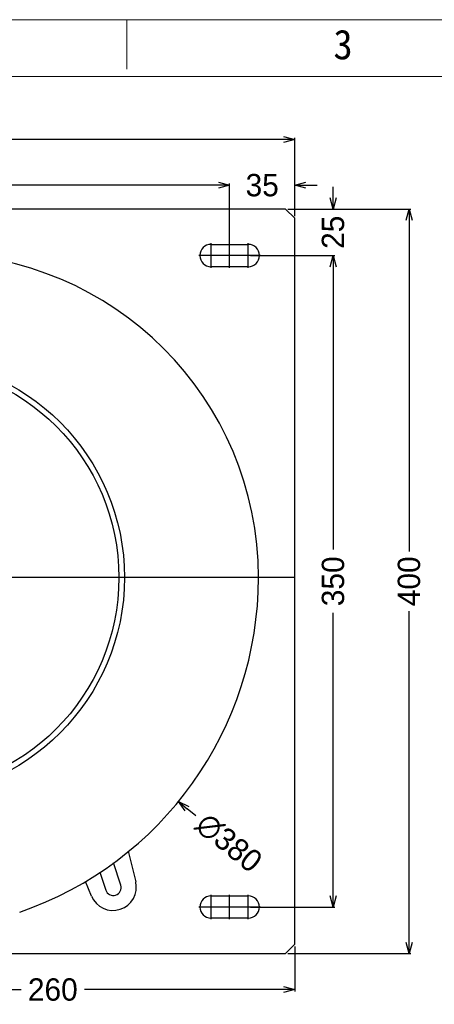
# Model space of a CAD drawing. Header units: millimetres. Extents: x -43833 to -38083, y -3638 to -2112.
# Tile 26 of 114: x -43140 to -42917, y -2913 to -2384. Entities that reach past the tile are written whole.
import ezdxf
from ezdxf.enums import TextEntityAlignment as Align
from ezdxf.lldxf.tags import DXFTag

# ---------------------------------------------------------------- set-up
doc = ezdxf.new("R2010")
doc.units = ezdxf.units.MM
doc.layers.add('02___PRT_ALL_AXES', color=7, linetype='Continuous')
doc.layers.add('用户自定义1', color=4, linetype='Continuous', lineweight=13)
doc.styles.add('样式 2', font='simkai.ttf', dxfattribs={"width": 0.95})
tags = doc.linetypes.add('CENTER', pattern=[2, 1.25, -0.25, 0.25, -0.25]).pattern_tags.tags
tags[10:11] = [DXFTag(74, 4), DXFTag(75, 0), DXFTag(340, '0'), DXFTag(46, 1.0), DXFTag(50, 0.0), DXFTag(44, 0.0), DXFTag(45, 0.0)]
tags[8:9] = [DXFTag(74, 4), DXFTag(75, 0), DXFTag(340, '0'), DXFTag(46, 1.0), DXFTag(50, 0.0), DXFTag(44, 0.0), DXFTag(45, 0.0)]
tags[6:7] = [DXFTag(74, 4), DXFTag(75, 0), DXFTag(340, '0'), DXFTag(46, 1.0), DXFTag(50, 0.0), DXFTag(44, 0.0), DXFTag(45, 0.0)]
tags[4:5] = [DXFTag(74, 4), DXFTag(75, 0), DXFTag(340, '0'), DXFTag(46, 1.0), DXFTag(50, 0.0), DXFTag(44, 0.0), DXFTag(45, 0.0)]
doc.dimstyles.new('副本 12', dxfattribs={"dimtxt": 12, "dimasz": 6, "dimexe": 1, "dimexo": 1.2, "dimgap": 2, "dimtad": 0, "dimtxsty": 'Standard', "dimblk": 'OPEN30', "dimcen": 0, "dimclrd": 5, "dimclre": 3, "dimclrt": 256, "dimadec": 0, "dimazin": 2, "dimtm": 1e-09, "dimtfac": 0.6, "dimtofl": 0, "dimtmove": 0, "dimatfit": 3, "dimldrblk": 'OPEN30', "dimfxl": 1, "dimtolj": 1, "dimarcsym": 0})

# ---------------------------------------------------------------- blocks, each defined once
blk = doc.blocks.new('_Open30')
at = {"color": 0, "linetype": 'ByBlock', "lineweight": -2}
for p, q in [((-1, 0.268), (0, 0)), ((0, 0), (-1, -0.268)), ((0, 0), (-1, 0))]:
    blk.add_line(p, q, dxfattribs=at)
blk = doc.blocks.new('*D80')
at = {"color": 5, "linetype": 'ByBlock', "lineweight": -2}
for p, q in [((-43033.27, -2472.88), (-43039.27, -2472.88)), ((-42986.27, -2472.88), (-42980.27, -2472.88))]:
    blk.add_line(p, q, dxfattribs=at)
at = {"color": 3, "linetype": 'ByBlock', "lineweight": -2}
for p, q in [((-43027.27, -2502.83), (-43027.27, -2471.88)), ((-42992.27, -2489.43), (-42992.27, -2471.88))]:
    blk.add_line(p, q, dxfattribs=at)
at = {"layer": 'Defpoints', "color": 0, "linetype": 'ByBlock'}
for p in [(-43027.27, -2472.88), (-42992.27, -2490.63), (-43027.27, -2504.03)]:
    blk.add_point(p, dxfattribs=at)
at = {"color": 5, "linetype": 'ByBlock', "lineweight": -2, "xscale": 6, "yscale": 6, "zscale": 6}
blk.add_blockref('_Open30', (-43027.27, -2472.88), dxfattribs=at)
at = {"color": 5, "linetype": 'ByBlock', "lineweight": -2, "xscale": 6, "yscale": 6, "zscale": 6, "rotation": 180}
blk.add_blockref('_Open30', (-42992.27, -2472.88), dxfattribs=at)
at = {"linetype": 'ByBlock', "insert": (-43009.77, -2472.88), "char_height": 12, "attachment_point": 5}
blk.add_mtext('\\A1;35', dxfattribs=at)
blk = doc.blocks.new('*D81')
at = {"color": 3, "linetype": 'ByBlock', "lineweight": -2}
for p, q in [((-43437.27, -2509.43), (-43437.27, -2471.88)), ((-43027.27, -2509.43), (-43027.27, -2471.88))]:
    blk.add_line(p, q, dxfattribs=at)
at = {"color": 5, "linetype": 'ByBlock', "lineweight": -2}
for p, q in [((-43431.27, -2472.88), (-43247.27, -2472.88)), ((-43033.27, -2472.88), (-43217.27, -2472.88))]:
    blk.add_line(p, q, dxfattribs=at)
at = {"layer": 'Defpoints', "color": 0, "linetype": 'ByBlock'}
for p in [(-43437.27, -2472.88), (-43437.27, -2510.63), (-43027.27, -2510.63)]:
    blk.add_point(p, dxfattribs=at)
at = {"color": 5, "linetype": 'ByBlock', "lineweight": -2, "xscale": 6, "yscale": 6, "zscale": 6, "rotation": 180}
blk.add_blockref('_Open30', (-43437.27, -2472.88), dxfattribs=at)
at = {"color": 5, "linetype": 'ByBlock', "lineweight": -2, "xscale": 6, "yscale": 6, "zscale": 6}
blk.add_blockref('_Open30', (-43027.27, -2472.88), dxfattribs=at)
at = {"linetype": 'ByBlock', "insert": (-43232.27, -2472.88), "char_height": 12, "attachment_point": 5}
blk.add_mtext('\\A1;410', dxfattribs=at)
blk = doc.blocks.new('*D82')
at = {"color": 3, "linetype": 'ByBlock', "lineweight": -2}
for p, q in [((-43472.27, -2489.43), (-43472.27, -2447.37)), ((-42992.27, -2489.43), (-42992.27, -2447.37))]:
    blk.add_line(p, q, dxfattribs=at)
at = {"color": 5, "linetype": 'ByBlock', "lineweight": -2}
for p, q in [((-43466.27, -2448.37), (-43249.27, -2448.37)), ((-42998.27, -2448.37), (-43215.27, -2448.37))]:
    blk.add_line(p, q, dxfattribs=at)
at = {"layer": 'Defpoints', "color": 0, "linetype": 'ByBlock'}
for p in [(-43472.27, -2448.37), (-43472.27, -2490.63), (-42992.27, -2490.63)]:
    blk.add_point(p, dxfattribs=at)
at = {"color": 5, "linetype": 'ByBlock', "lineweight": -2, "xscale": 6, "yscale": 6, "zscale": 6, "rotation": 180}
blk.add_blockref('_Open30', (-43472.27, -2448.37), dxfattribs=at)
at = {"color": 5, "linetype": 'ByBlock', "lineweight": -2, "xscale": 6, "yscale": 6, "zscale": 6}
blk.add_blockref('_Open30', (-42992.27, -2448.37), dxfattribs=at)
at = {"linetype": 'ByBlock', "insert": (-43232.27, -2448.37), "char_height": 12, "attachment_point": 5}
blk.add_mtext('\\A1;480', dxfattribs=at)
blk = doc.blocks.new('*D83')
at = {"color": 5, "linetype": 'ByBlock', "lineweight": -2}
for p, q in [((-42971.67, -2479.63), (-42971.67, -2473.63)), ((-42971.67, -2516.63), (-42971.67, -2522.63))]:
    blk.add_line(p, q, dxfattribs=at)
at = {"color": 3, "linetype": 'ByBlock', "lineweight": -2}
for p, q in [((-42996.07, -2485.63), (-42970.67, -2485.63)), ((-43016.07, -2510.63), (-42970.67, -2510.63))]:
    blk.add_line(p, q, dxfattribs=at)
at = {"layer": 'Defpoints', "color": 0, "linetype": 'ByBlock'}
for p in [(-42997.27, -2485.63), (-43017.27, -2510.63), (-42971.67, -2510.63)]:
    blk.add_point(p, dxfattribs=at)
at = {"color": 5, "linetype": 'ByBlock', "lineweight": -2, "xscale": 6, "yscale": 6, "zscale": 6}
for p, rotation in [((-42971.67, -2485.63), 270), ((-42971.67, -2510.63), 90)]:
    blk.add_blockref('_Open30', p, dxfattribs=dict(at, rotation=rotation))
at = {"linetype": 'ByBlock', "insert": (-42971.67, -2498.13), "char_height": 12, "attachment_point": 5, "rotation": 90}
blk.add_mtext('\\A1;25', dxfattribs=at)
blk = doc.blocks.new('*D78')
at = {"color": 3, "linetype": 'ByBlock', "lineweight": -2}
for p, q in [((-43016.07, -2510.63), (-42970.67, -2510.63)), ((-43016.07, -2860.63), (-42970.67, -2860.63))]:
    blk.add_line(p, q, dxfattribs=at)
at = {"color": 5, "linetype": 'ByBlock', "lineweight": -2}
for p, q in [((-42971.67, -2516.63), (-42971.67, -2668.63)), ((-42971.67, -2854.63), (-42971.67, -2702.63))]:
    blk.add_line(p, q, dxfattribs=at)
at = {"layer": 'Defpoints', "color": 0, "linetype": 'ByBlock'}
for p in [(-43017.27, -2510.63), (-43017.27, -2860.63), (-42971.67, -2860.63)]:
    blk.add_point(p, dxfattribs=at)
at = {"color": 5, "linetype": 'ByBlock', "lineweight": -2, "xscale": 6, "yscale": 6, "zscale": 6}
for p, rotation in [((-42971.67, -2510.63), 90), ((-42971.67, -2860.63), 270)]:
    blk.add_blockref('_Open30', p, dxfattribs=dict(at, rotation=rotation))
at = {"linetype": 'ByBlock', "insert": (-42971.67, -2685.63), "char_height": 12, "attachment_point": 5, "rotation": 90}
blk.add_mtext('\\A1;350', dxfattribs=at)
blk = doc.blocks.new('*D84')
at = {"color": 3, "linetype": 'ByBlock', "lineweight": -2}
for p, q in [((-42996.07, -2485.63), (-42929.87, -2485.63)), ((-42996.07, -2885.63), (-42929.87, -2885.63))]:
    blk.add_line(p, q, dxfattribs=at)
at = {"color": 5, "linetype": 'ByBlock', "lineweight": -2}
for p, q in [((-42930.87, -2491.63), (-42930.87, -2669.63)), ((-42930.87, -2879.63), (-42930.87, -2701.63))]:
    blk.add_line(p, q, dxfattribs=at)
at = {"layer": 'Defpoints', "color": 0, "linetype": 'ByBlock'}
for p in [(-42997.27, -2485.63), (-42997.27, -2885.63), (-42930.87, -2885.63)]:
    blk.add_point(p, dxfattribs=at)
at = {"color": 5, "linetype": 'ByBlock', "lineweight": -2, "xscale": 6, "yscale": 6, "zscale": 6}
for p, rotation in [((-42930.87, -2485.63), 90), ((-42930.87, -2885.63), 270)]:
    blk.add_blockref('_Open30', p, dxfattribs=dict(at, rotation=rotation))
at = {"linetype": 'ByBlock', "insert": (-42930.87, -2685.63), "char_height": 12, "attachment_point": 5, "rotation": 90}
blk.add_mtext('\\A1;400', dxfattribs=at)
blk = doc.blocks.new('*D86')
at = {"color": 3, "linetype": 'ByBlock', "lineweight": -2}
for p, q in [((-43252.27, -2867.83), (-43252.27, -2906.02)), ((-42992.27, -2881.83), (-42992.27, -2906.02))]:
    blk.add_line(p, q, dxfattribs=at)
at = {"color": 5, "linetype": 'ByBlock', "lineweight": -2}
for p, q in [((-43246.27, -2905.02), (-43139.27, -2905.02)), ((-42998.27, -2905.02), (-43105.27, -2905.02))]:
    blk.add_line(p, q, dxfattribs=at)
at = {"layer": 'Defpoints', "color": 0, "linetype": 'ByBlock'}
for p in [(-43252.27, -2866.63), (-42992.27, -2880.63), (-43252.27, -2905.02)]:
    blk.add_point(p, dxfattribs=at)
at = {"color": 5, "linetype": 'ByBlock', "lineweight": -2, "xscale": 6, "yscale": 6, "zscale": 6, "rotation": 180}
blk.add_blockref('_Open30', (-43252.27, -2905.02), dxfattribs=at)
at = {"color": 5, "linetype": 'ByBlock', "lineweight": -2, "xscale": 6, "yscale": 6, "zscale": 6}
blk.add_blockref('_Open30', (-42992.27, -2905.02), dxfattribs=at)
at = {"linetype": 'ByBlock', "insert": (-43122.27, -2905.02), "char_height": 12, "attachment_point": 5}
blk.add_mtext('\\A1;260', dxfattribs=at)
blk = doc.blocks.new('*D94')
at = {"color": 5, "linetype": 'ByBlock', "lineweight": -2}
blk.add_line((-43045.47, -2811.6), (-43050.12, -2807.8), dxfattribs=at)
at = {"layer": 'Defpoints', "color": 0, "linetype": 'ByBlock'}
for p in [(-43348.78, -2563.26), (-43054.76, -2803.99)]:
    blk.add_point(p, dxfattribs=at)
at = {"color": 5, "linetype": 'ByBlock', "lineweight": -2, "xscale": 6, "yscale": 6, "zscale": 6, "rotation": 140.6913244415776}
blk.add_blockref('_Open30', (-43054.76, -2803.99), dxfattribs=at)
at = {"linetype": 'ByBlock', "insert": (-43027.68, -2826.17), "char_height": 12, "attachment_point": 5, "rotation": 320.6913}
blk.add_mtext('\\A1;∅380', dxfattribs=at)

msp = doc.modelspace()

# ---------------------------------------------------------------- linework, layer by layer
at = {"color": 7, "linetype": 'Continuous'}
for p, q in [((-42997.271, -2485.63), (-43186.292, -2485.63)), ((-42997.271, -2485.63), (-42992.271, -2490.63)), ((-42992.271, -2880.63), (-42992.271, -2490.63)), ((-43037.271, -2504.63), (-43017.271, -2504.63)), ((-43017.271, -2516.63), (-43037.271, -2516.63)), ((-43081.703, -2830.654), (-43077.746, -2847.025)), ((-43085.777, -2848.886), (-43089.672, -2836.898)), ((-43096.987, -2841.892), (-43093.861, -2851.513)), ((-43101.452, -2854.728), (-43104.708, -2846.832)), ((-43037.271, -2854.63), (-43017.271, -2854.63)), ((-43017.271, -2866.63), (-43037.271, -2866.63)), ((-42992.271, -2880.63), (-42997.271, -2885.63)), ((-43351.274, -2885.63), (-42997.271, -2885.63))]:
    msp.add_line(p, q, dxfattribs=at)
at = {"color": 1, "linetype": 'CENTER', "ltscale": 6.096}
for p, q in [((-43037.271, -2517.23), (-43037.271, -2504.03)), ((-43037.271, -2517.23), (-43037.271, -2504.03)), ((-43017.271, -2517.23), (-43017.271, -2504.03)), ((-43017.271, -2517.23), (-43017.271, -2504.03)), ((-43030.671, -2510.63), (-43043.871, -2510.63)), ((-43030.671, -2510.63), (-43043.871, -2510.63)), ((-43010.671, -2510.63), (-43023.871, -2510.63)), ((-43010.671, -2510.63), (-43023.871, -2510.63)), ((-43037.271, -2867.23), (-43037.271, -2854.03)), ((-43017.271, -2867.23), (-43017.271, -2854.03)), ((-43030.671, -2860.63), (-43043.871, -2860.63)), ((-43010.671, -2860.63), (-43023.871, -2860.63))]:
    msp.add_line(p, q, dxfattribs=at)
at = {"color": 1, "linetype": 'CENTER', "ltscale": 1.34112}
for p, q in [((-43027.271, -2517.23), (-43027.271, -2504.03)), ((-43010.671, -2510.63), (-43043.871, -2510.63)), ((-43027.271, -2867.23), (-43027.271, -2854.03)), ((-43010.671, -2860.63), (-43043.871, -2860.63))]:
    msp.add_line(p, q, dxfattribs=at)
at = {"color": 1, "linetype": 'CENTER', "ltscale": 193.04}
msp.add_line((-42992.771, -2683.63), (-43410.771, -2683.63), dxfattribs=at)
at = {"color": 7, "linetype": 'Continuous'}
for centre, radius, start, end in [((-43037.271, -2510.63), 6, 90, 270), ((-43017.271, -2510.63), 6, 270, 90), ((-43185.771, -2683.63), 174, 0, 180), ((-43201.771, -2683.63), 190, 288.95031, 0), ((-43089.896, -2849.962), 12.5, 202.41173, 13.58827), ((-43089.819, -2850.2), 4.25, 198, 18), ((-43037.271, -2860.63), 6, 90, 270), ((-43017.271, -2860.63), 6, 270, 90)]:
    msp.add_arc(centre, radius, start, end, dxfattribs=at)
at = {"layer": '02___PRT_ALL_AXES', "color": 7, "linetype": 'Continuous'}
for radius in [118, 115]:
    msp.add_circle((-43201.771, -2683.63), radius, dxfattribs=at)
at = {"layer": '用户自定义1', "color": 0, "lineweight": 15, "ltscale": 0.3}
for p, q in [((-43082.462, -2410.517), (-43082.462, -2383.919)), ((-43802.653, -2414.507), (-42077.492, -2414.507))]:
    msp.add_line(p, q, dxfattribs=at)
msp.add_lwpolyline([(-43833.241, -2383.919), (-42169.256, -2383.919), (-42046.904, -2383.919)], dxfattribs=at)

# ---------------------------------------------------------------- texts
at = {"layer": '用户自定义1', "color": 0, "lineweight": 15, "ltscale": 0.3, "style": '样式 2', "width": 0.95}
msp.add_text('3', height=15.959, dxfattribs=at).set_placement((-42966.316, -2405.197), align=Align.CENTER)

# ---------------------------------------------------------------- dimensions: what is measured, and where the dimension line sits
at = {"color": 5, "linetype": 'ByBlock'}
for base, p1, p2, angle, picture, middle in [((-43472.271, -2448.369), (-42992.271, -2490.63), (-43472.271, -2490.63), 180, '*D82', (-43232.271, -2448.369)), ((-43437.271, -2472.876), (-43027.271, -2510.63), (-43437.271, -2510.63), 180, '*D81', (-43232.271, -2472.876)), ((-43027.271, -2472.876), (-42992.271, -2490.63), (-43027.271, -2504.03), 180, '*D80', (-43009.771, -2472.876)), ((-42971.669, -2510.63), (-42997.271, -2485.63), (-43017.271, -2510.63), 90, '*D83', (-42971.669, -2498.13)), ((-42930.867, -2885.63), (-42997.271, -2485.63), (-42997.271, -2885.63), 90, '*D84', (-42930.867, -2685.63)), ((-42971.669, -2860.63), (-43017.271, -2510.63), (-43017.271, -2860.63), 90, '*D78', (-42971.669, -2685.63))]:
    dim = msp.add_linear_dim(base=base, p1=p1, p2=p2, angle=angle, dimstyle='副本 12', dxfattribs=at)
    dim.commit()
    dim.dimension.update_dxf_attribs({"geometry": picture, "text_midpoint": middle})
dim = msp.add_diameter_dim_2p(p1=(-43348.783, -2563.265), p2=(-43054.76, -2803.994), dimstyle='副本 12', dxfattribs=at)
dim.commit()
dim.dimension.update_dxf_attribs({"geometry": '*D94', "text_midpoint": (-43027.679, -2826.167)})
dim = msp.add_linear_dim(base=(-43252.271, -2905.019), p1=(-42992.271, -2880.63), p2=(-43252.271, -2866.63), angle=180, dimstyle='副本 12', dxfattribs=at)
dim.commit()
dim.dimension.update_dxf_attribs({"geometry": '*D86', "text_midpoint": (-43122.271, -2905.019), "dimtype": 160})

doc.saveas('drawing.dxf')
